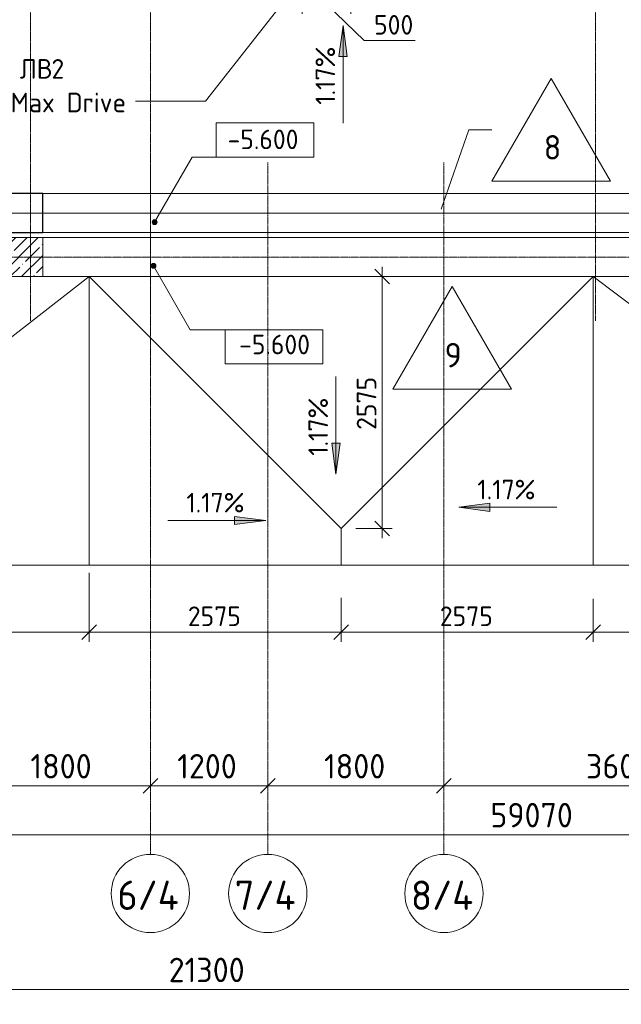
# Model space of a CAD drawing. Header units: millimetres. Extents: x 82112 to 162374, y -10965 to 131389.
# Tile 34 of 82: x 116985 to 123132, y 52309 to 62377. Entities that reach past the tile are written whole.
import ezdxf

# ---------------------------------------------------------------- set-up
doc = ezdxf.new("R2010")
doc.units = ezdxf.units.MM
doc.linetypes.add('4_ Штрихпунктир_ 10 х 2 мм', pattern=[14, 10, -2, 0, -2])
for name, color, linetype, lineweight in [('A-ANNO-DIMS', 7, 'Continuous', 5), ('A-ANNO-DIMS-100', 7, 'Continuous', 5), ('A-DETL-GENF', 7, 'Continuous', 13), ('A-FLOR', 7, 'Continuous', 13), ('A-FLOR-IDEN', 7, 'Continuous', 5), ('A-GENM', 7, 'Continuous', 13), ('A-WALL', 7, 'Continuous', 13), ('A-WALL-PATT', 7, 'Continuous', 13), ('G-ANNO-DIMS', 7, 'Continuous', 5), ('G-ANNO-TEXT', 7, 'Continuous', 5), ('S-COLS', 7, 'Continuous', 25), ('S-GRID', 7, 'Continuous', 5), ('S-GRID-IDEN', 7, 'Continuous', 5)]:
    doc.layers.add(name, color=color, linetype=linetype, lineweight=lineweight)
doc.styles.add('GOST Common_1', font='GOST_Common.ttf', dxfattribs={"height": 300})
doc.styles.add('GOST Common_2', font='GOST_Common.ttf', dxfattribs={"height": 200})
doc.styles.add('GOST Common_3', font='GOST_Common.ttf', dxfattribs={"height": 250})
doc.dimstyles.new('2_5_мм', dxfattribs={"dimscale": 304.8, "dimtxt": 251.428749, "dimasz": 0.492126, "dimexe": 0.492126, "dimexo": 0.492126, "dimgap": 0, "dimtad": 1, "dimdec": 5, "dimrnd": 1e-05, "dimdsep": 46, "dimtxsty": 'GOST Common_3', "dimblk1": 'OBLIQUE', "dimblk2": 'OBLIQUE', "dimsah": 1, "dimcen": 0.09, "dimdle": 0.492126, "dimadec": 5, "dimazin": 2, "dimtfac": 1, "dimtdec": 4, "dimtix": 1, "dimtmove": 0, "dimatfit": 3, "dimfxl": 1, "dimtvp": 1, "dimtolj": 1, "dimtzin": 0, "dimarcsym": 2})
doc.dimstyles.new('2_5_мм_1', dxfattribs={"dimscale": 304.8, "dimtxt": 251.428749, "dimasz": 0.492126, "dimexe": 0.492126, "dimexo": 0.492126, "dimgap": 0, "dimtad": 1, "dimdec": 5, "dimrnd": 1e-05, "dimdsep": 46, "dimtxsty": 'GOST Common_3', "dimblk1": 'OBLIQUE', "dimblk2": 'OBLIQUE', "dimsah": 1, "dimcen": 0.09, "dimdle": 0.492126, "dimadec": 5, "dimazin": 2, "dimtfac": 1, "dimtdec": 4, "dimtix": 1, "dimtmove": 1, "dimatfit": 3, "dimfxl": 1, "dimtvp": 1, "dimtolj": 1, "dimtzin": 0, "dimarcsym": 2})
doc.dimstyles.new('2_мм', dxfattribs={"dimscale": 304.8, "dimtxt": 201.142999, "dimasz": 0.492126, "dimexe": 0.328084, "dimexo": 0.492126, "dimgap": 0, "dimtad": 1, "dimdec": 0, "dimdsep": 46, "dimtxsty": 'GOST Common_2', "dimblk1": 'OBLIQUE', "dimblk2": 'OBLIQUE', "dimsah": 1, "dimcen": 0.09, "dimdle": 0.328084, "dimadec": 5, "dimazin": 2, "dimtfac": 1, "dimtdec": 4, "dimtix": 1, "dimtmove": 1, "dimatfit": 3, "dimfxl": 1, "dimtvp": 1, "dimtolj": 1, "dimtzin": 0, "dimarcsym": 2})
doc.dimstyles.new('2_мм_1', dxfattribs={"dimscale": 304.8, "dimtxt": 201.142999, "dimasz": 0.492126, "dimexe": 0.328084, "dimexo": 0.492126, "dimgap": 0, "dimtad": 1, "dimdec": 0, "dimdsep": 46, "dimtxsty": 'GOST Common_2', "dimblk1": 'OBLIQUE', "dimblk2": 'OBLIQUE', "dimsah": 1, "dimcen": 0.09, "dimdle": 0.328084, "dimadec": 5, "dimazin": 2, "dimtfac": 1, "dimtdec": 4, "dimtix": 1, "dimtmove": 0, "dimatfit": 3, "dimfxl": 1, "dimtvp": 1, "dimtolj": 1, "dimtzin": 0, "dimarcsym": 2})

# ---------------------------------------------------------------- blocks, each defined once
blk = doc.blocks.new('АР-Заполнение деф_ шва - Д_ш_-4330743--01_Подвал_МП_часть В')
at = {"layer": 'A-GENM'}
for p, q in [((0, 25), (6150, 25)), ((0, -25), (6150, -25))]:
    blk.add_line(p, q, dxfattribs=at)
blk = doc.blocks.new('Линия разрыва - М 1_100-6407914--01_Подвал_МП_часть В')
at = {"layer": 'A-DETL-GENF', "lineweight": 5}
blk.add_line((58775, 0), (29463, 0), dxfattribs=at)
blk = doc.blocks.new('Ось сетки - 8_0 мм-31302--01_Подвал_МП_часть В')
at = {"layer": 'S-GRID-IDEN'}
blk.add_circle((0, 0), 4, dxfattribs=at)
blk = doc.blocks.new('DIMBLOCK79--01_Подвал_МП_часть В')
at = {"layer": 'A-ANNO-DIMS-100', "transparency": 16777216}
for p, q in [((119870, 62925), (119870, 62436)), ((119870, 62536), (119870, 62925)), ((120370, 62925), (120370, 62436)), ((120370, 62536), (120370, 62925)), ((119870, 62536), (120370, 62536)), ((120506, 62163), (120120, 62536)), ((121026, 62163), (120506, 62163))]:
    blk.add_line(p, q, dxfattribs=at)
at = {"layer": 'A-ANNO-DIMS-100', "lineweight": 25, "transparency": 16777216}
for p, q in [((119870, 62536), (119795, 62461)), ((119870, 62536), (119945, 62611)), ((120370, 62536), (120295, 62461)), ((120370, 62536), (120445, 62611))]:
    blk.add_line(p, q, dxfattribs=at)
at = {"layer": 'A-ANNO-DIMS-100', "color": 0, "transparency": 16777216, "insert": (120606, 62425), "char_height": 200, "width": 503.2, "attachment_point": 1, "line_spacing_factor": 1.022761, "style": 'GOST Common_2'}
blk.add_mtext('500', dxfattribs=at)
blk = doc.blocks.new('_Oblique')
at = {"color": 0, "linetype": 'ByBlock', "lineweight": -2}
blk.add_line((-0.5, -0.5), (0.5, 0.5), dxfattribs=at)
blk = doc.blocks.new('Высотные отметки - Frame_2-749557--01_Подвал_МП_часть В')
at = {"layer": 'G-ANNO-DIMS'}
for p, q in [((-5, 3.5), (-5, 0)), ((5, 3.5), (-5, 3.5)), ((5, 0), (5, 3.5)), ((-5, 0), (5, 0))]:
    blk.add_line(p, q, dxfattribs=at)
blk = doc.blocks.new('Марка полов - Марка полов-4106608--01_Подвал_МП_часть В')
at = {"layer": 'A-FLOR-IDEN'}
for p, q in [((0, 7), (-6.06, -3.5)), ((6.06, -3.5), (0, 7)), ((-6.06, -3.5), (6.06, -3.5))]:
    blk.add_line(p, q, dxfattribs=at)
blk = doc.blocks.new('DIMBLOCK105--01_Подвал_МП_часть В')
at = {"layer": 'A-ANNO-DIMS-100', "transparency": 16777216}
for p, q in [((114383, 56720), (114383, 56015)), ((114383, 56115), (114383, 56720)), ((117695, 56720), (117695, 56015)), ((117695, 56115), (117695, 56720)), ((114383, 56115), (117695, 56115))]:
    blk.add_line(p, q, dxfattribs=at)
at = {"layer": 'A-ANNO-DIMS-100', "lineweight": 25, "transparency": 16777216}
for p, q in [((114383, 56115), (114458, 56190)), ((117695, 56115), (117770, 56190)), ((114383, 56115), (114308, 56040)), ((117695, 56115), (117620, 56040))]:
    blk.add_line(p, q, dxfattribs=at)
at = {"layer": 'A-ANNO-DIMS-100', "color": 0, "transparency": 16777216, "insert": (115778, 56377), "char_height": 200, "width": 625.93, "attachment_point": 1, "line_spacing_factor": 1.022761, "style": 'GOST Common_2'}
blk.add_mtext('3312', dxfattribs=at)
blk = doc.blocks.new('DIMBLOCK106--01_Подвал_МП_часть В')
at = {"layer": 'A-ANNO-DIMS-100', "transparency": 16777216}
for p, q in [((117695, 56720), (117695, 56015)), ((117695, 56115), (117695, 56720)), ((120270, 56466), (120270, 56015)), ((120270, 56115), (120270, 56466)), ((117695, 56115), (120270, 56115))]:
    blk.add_line(p, q, dxfattribs=at)
at = {"layer": 'A-ANNO-DIMS-100', "lineweight": 25, "transparency": 16777216}
for p, q in [((117695, 56115), (117770, 56190)), ((120270, 56115), (120345, 56190)), ((117695, 56115), (117620, 56040)), ((120270, 56115), (120195, 56040))]:
    blk.add_line(p, q, dxfattribs=at)
at = {"layer": 'A-ANNO-DIMS-100', "color": 0, "transparency": 16777216, "insert": (118703, 56377), "char_height": 200, "width": 670.93, "attachment_point": 1, "line_spacing_factor": 1.022761, "style": 'GOST Common_2'}
blk.add_mtext('2575', dxfattribs=at)
blk = doc.blocks.new('DIMBLOCK107--01_Подвал_МП_часть В')
at = {"layer": 'A-ANNO-DIMS-100', "transparency": 16777216}
for p, q in [((120270, 56466), (120270, 56015)), ((120270, 56115), (120270, 56466)), ((122845, 56456), (122845, 56015)), ((122845, 56115), (122845, 56456)), ((120270, 56115), (122845, 56115))]:
    blk.add_line(p, q, dxfattribs=at)
at = {"layer": 'A-ANNO-DIMS-100', "lineweight": 25, "transparency": 16777216}
for p, q in [((120270, 56115), (120345, 56190)), ((122845, 56115), (122920, 56190)), ((120270, 56115), (120195, 56040)), ((122845, 56115), (122770, 56040))]:
    blk.add_line(p, q, dxfattribs=at)
at = {"layer": 'A-ANNO-DIMS-100', "color": 0, "transparency": 16777216, "insert": (121278, 56377), "char_height": 200, "width": 670.93, "attachment_point": 1, "line_spacing_factor": 1.022761, "style": 'GOST Common_2'}
blk.add_mtext('2575', dxfattribs=at)
blk = doc.blocks.new('DIMBLOCK108--01_Подвал_МП_часть В')
at = {"layer": 'A-ANNO-DIMS-100', "transparency": 16777216}
for p, q in [((126257, 56508), (126257, 56015)), ((126257, 56115), (126257, 56508)), ((122845, 56456), (122845, 56015)), ((122845, 56115), (122845, 56456)), ((122845, 56115), (126257, 56115))]:
    blk.add_line(p, q, dxfattribs=at)
at = {"layer": 'A-ANNO-DIMS-100', "lineweight": 25, "transparency": 16777216}
for p, q in [((122845, 56115), (122920, 56190)), ((126257, 56115), (126332, 56190)), ((122845, 56115), (122770, 56040)), ((126257, 56115), (126182, 56040))]:
    blk.add_line(p, q, dxfattribs=at)
at = {"layer": 'A-ANNO-DIMS-100', "color": 0, "transparency": 16777216, "insert": (124280, 56377), "char_height": 200, "width": 650.48, "attachment_point": 1, "line_spacing_factor": 1.022761, "style": 'GOST Common_2'}
blk.add_mtext('3413', dxfattribs=at)
blk = doc.blocks.new('DIMBLOCK114--01_Подвал_МП_часть В')
at = {"layer": 'A-ANNO-DIMS-100', "lineweight": 25, "transparency": 16777216}
for p, q in [((120690, 59750), (120615, 59825)), ((120690, 59750), (120765, 59675)), ((120690, 57175), (120615, 57250)), ((120690, 57175), (120765, 57100))]:
    blk.add_line(p, q, dxfattribs=at)
at = {"layer": 'A-ANNO-DIMS-100', "transparency": 16777216}
for p, q in [((120690, 57075), (120690, 59850)), ((120734, 59750), (120590, 59750)), ((120690, 59750), (120734, 59750)), ((120420, 57175), (120790, 57175)), ((120690, 57175), (120420, 57175))]:
    blk.add_line(p, q, dxfattribs=at)
at = {"layer": 'A-ANNO-DIMS-100', "color": 0, "transparency": 16777216, "insert": (120429, 58183), "char_height": 200, "width": 670.93, "attachment_point": 1, "rotation": 90, "line_spacing_factor": 1.022761, "style": 'GOST Common_2'}
blk.add_mtext('2575', dxfattribs=at)
blk = doc.blocks.new('DIMBLOCK187--01_Подвал_МП_часть В')
at = {"layer": 'A-ANNO-DIMS-100', "transparency": 16777216}
for p, q in [((116520, 54498), (116520, 54692)), ((118320, 54498), (118320, 54692)), ((116520, 54542), (118320, 54542)), ((116520, 54542), (116520, 54498)), ((118320, 54542), (118320, 54498))]:
    blk.add_line(p, q, dxfattribs=at)
at = {"layer": 'A-ANNO-DIMS-100', "lineweight": 25, "transparency": 16777216}
for p, q in [((116520, 54542), (116595, 54617)), ((118320, 54542), (118395, 54617)), ((116520, 54542), (116445, 54467)), ((118320, 54542), (118245, 54467))]:
    blk.add_line(p, q, dxfattribs=at)
at = {"layer": 'A-ANNO-DIMS-100', "color": 0, "transparency": 16777216, "insert": (117094, 54868), "char_height": 250, "width": 782.41, "attachment_point": 1, "line_spacing_factor": 1.022761, "style": 'GOST Common_3'}
blk.add_mtext('1800', dxfattribs=at)
blk = doc.blocks.new('DIMBLOCK188--01_Подвал_МП_часть В')
at = {"layer": 'A-ANNO-DIMS-100', "transparency": 16777216}
for p, q in [((118320, 54498), (118320, 54692)), ((119520, 54498), (119520, 54692)), ((118320, 54542), (119520, 54542)), ((118320, 54542), (118320, 54498)), ((119520, 54542), (119520, 54498))]:
    blk.add_line(p, q, dxfattribs=at)
at = {"layer": 'A-ANNO-DIMS-100', "lineweight": 25, "transparency": 16777216}
for p, q in [((118320, 54542), (118395, 54617)), ((119520, 54542), (119595, 54617)), ((118320, 54542), (118245, 54467)), ((119520, 54542), (119445, 54467))]:
    blk.add_line(p, q, dxfattribs=at)
at = {"layer": 'A-ANNO-DIMS-100', "color": 0, "transparency": 16777216, "insert": (118594, 54868), "char_height": 250, "width": 782.41, "attachment_point": 1, "line_spacing_factor": 1.022761, "style": 'GOST Common_3'}
blk.add_mtext('1200', dxfattribs=at)
blk = doc.blocks.new('DIMBLOCK189--01_Подвал_МП_часть В')
at = {"layer": 'A-ANNO-DIMS-100', "transparency": 16777216}
for p, q in [((119520, 54498), (119520, 54692)), ((121320, 54498), (121320, 54692)), ((119520, 54542), (121320, 54542)), ((119520, 54542), (119520, 54498)), ((121320, 54542), (121320, 54498))]:
    blk.add_line(p, q, dxfattribs=at)
at = {"layer": 'A-ANNO-DIMS-100', "lineweight": 25, "transparency": 16777216}
for p, q in [((119520, 54542), (119595, 54617)), ((121320, 54542), (121395, 54617)), ((119520, 54542), (119445, 54467)), ((121320, 54542), (121245, 54467))]:
    blk.add_line(p, q, dxfattribs=at)
at = {"layer": 'A-ANNO-DIMS-100', "color": 0, "transparency": 16777216, "insert": (120094, 54868), "char_height": 250, "width": 782.41, "attachment_point": 1, "line_spacing_factor": 1.022761, "style": 'GOST Common_3'}
blk.add_mtext('1800', dxfattribs=at)
blk = doc.blocks.new('DIMBLOCK190--01_Подвал_МП_часть В')
at = {"layer": 'A-ANNO-DIMS-100', "transparency": 16777216}
for p, q in [((121320, 54498), (121320, 54692)), ((124920, 54498), (124920, 54692)), ((121320, 54542), (124920, 54542)), ((121320, 54542), (121320, 54498)), ((124920, 54542), (124920, 54498))]:
    blk.add_line(p, q, dxfattribs=at)
at = {"layer": 'A-ANNO-DIMS-100', "lineweight": 25, "transparency": 16777216}
for p, q in [((121320, 54542), (121395, 54617)), ((124920, 54542), (124995, 54617)), ((121320, 54542), (121245, 54467)), ((124920, 54542), (124845, 54467))]:
    blk.add_line(p, q, dxfattribs=at)
at = {"layer": 'A-ANNO-DIMS-100', "color": 0, "transparency": 16777216, "insert": (122771, 54868), "char_height": 250, "width": 838.66, "attachment_point": 1, "line_spacing_factor": 1.022761, "style": 'GOST Common_3'}
blk.add_mtext('3600', dxfattribs=at)
blk = doc.blocks.new('DIMBLOCK226--01_Подвал_МП_часть В')
at = {"layer": 'A-ANNO-DIMS-100', "transparency": 16777216}
for p, q in [((89300, 53998), (89300, 54192)), ((148370, 53998), (148370, 54192)), ((89150, 54042), (148520, 54042)), ((89300, 54042), (89300, 53998)), ((121694, 54042), (118835, 54042)), ((122668, 54042), (121694, 54042)), ((148370, 54042), (148370, 53998))]:
    blk.add_line(p, q, dxfattribs=at)
at = {"layer": 'A-ANNO-DIMS-100', "lineweight": 25, "transparency": 16777216}
for p, q in [((89300, 54042), (89375, 54117)), ((148370, 54042), (148445, 54117)), ((89300, 54042), (89225, 53967)), ((148370, 54042), (148295, 53967))]:
    blk.add_line(p, q, dxfattribs=at)
at = {"layer": 'A-ANNO-DIMS-100', "color": 0, "transparency": 16777216, "insert": (121794, 54368), "char_height": 250, "width": 1048.33, "attachment_point": 1, "line_spacing_factor": 1.022761, "style": 'GOST Common_3'}
blk.add_mtext('59070', dxfattribs=at)
blk = doc.blocks.new('DIMBLOCK239--01_Подвал_МП_часть В')
at = {"layer": 'A-ANNO-DIMS-100', "transparency": 16777216}
for p, q in [((108270, 52897), (108270, 52309)), ((108270, 52459), (108270, 52897)), ((129570, 52897), (129570, 52309)), ((129570, 52459), (129570, 52897)), ((108120, 52459), (129570, 52459))]:
    blk.add_line(p, q, dxfattribs=at)
at = {"layer": 'A-ANNO-DIMS-100', "lineweight": 25, "transparency": 16777216}
for p, q in [((108270, 52459), (108195, 52384)), ((108270, 52459), (108345, 52534)), ((129570, 52459), (129495, 52384)), ((129570, 52459), (129645, 52534))]:
    blk.add_line(p, q, dxfattribs=at)
at = {"layer": 'A-ANNO-DIMS-100', "color": 0, "transparency": 16777216, "insert": (118507, 52785), "char_height": 250, "width": 992.08, "attachment_point": 1, "line_spacing_factor": 1.022761, "style": 'GOST Common_3'}
blk.add_mtext('21300', dxfattribs=at)

msp = doc.modelspace()

# ---------------------------------------------------------------- hatches: boundary and pattern name
at = {"layer": 'A-WALL-PATT', "lineweight": 5}
h = msp.add_hatch(dxfattribs=at)
h.set_pattern_fill('FP_1', color=256, style=0, pattern_type=2)
h.set_pattern_definition([(45, (0, 0), (-114.04925, 114.04925), []), (45, (114.05, 0), (-114.04925, 114.04925), [201.612, -40.322, 3.353, -36.97])])
h.paths.add_polyline_path([(117220, 59750), (117220, 60150), (114820, 60150), (114820, 59750)])
at = {"layer": 'G-ANNO-DIMS'}
for points in [[(120289.146792, 62318.596311), (120247.347124, 62001.096311), (120330.94646, 62001.096311)], [(120289.146792, 62318.596311), (120247.347124, 62001.096311), (120330.94646, 62001.096311)], [(120215.903773, 57728.724757), (120257.703441, 58046.224757), (120174.104105, 58046.224757)], [(121471.930159, 57391.261179), (121789.430159, 57349.461511), (121789.430159, 57433.060847)], [(119498.399744, 57256.899517), (119180.899744, 57298.699185), (119180.899744, 57215.099849)]]:
    msp.add_hatch(color=256, dxfattribs=at).paths.add_polyline_path(points)
h = msp.add_hatch(color=256, dxfattribs=at)
edge = h.paths.add_edge_path()
edge.add_arc((118363.338741, 60307.763149), 25, 0, 360)
h = msp.add_hatch(color=256, dxfattribs=at)
edge = h.paths.add_edge_path()
edge.add_arc((118351.081586, 59860.377009), 25, 0, 360)

# ---------------------------------------------------------------- linework, layer by layer
at = {"layer": 'A-FLOR'}
for p, q in [((123370, 60600), (117220, 60600)), ((117220, 60200), (123370, 60200)), ((123370, 60150), (117220.000002, 60150)), ((114382.5, 57175), (117695, 59750)), ((117220, 59750), (117220.000002, 59750)), ((117220.000002, 59750), (123370, 59750)), ((120270, 57175), (117695, 59750)), ((117695, 56800), (117695, 59750)), ((122845, 59750), (120270, 57175)), ((122845, 59750), (122845, 56800)), ((126257.5, 57175), (122845, 59750)), ((120270, 56800), (120270, 57175))]:
    msp.add_line(p, q, dxfattribs=at)
at = {"layer": 'A-FLOR-IDEN'}
for p, q in [((121291.114321, 60439.519267), (121574.790841, 61250.023609)), ((121574.790841, 61250.023609), (121809.8371, 61250.023609))]:
    msp.add_line(p, q, dxfattribs=at)
at = {"layer": 'A-WALL'}
for p, q in [((117220, 60150), (114820, 60150)), ((117220, 59750), (117220, 60150)), ((114820, 59750), (117220, 59750))]:
    msp.add_line(p, q, dxfattribs=at)
at = {"layer": 'G-ANNO-DIMS'}
for p, q in [((120289.146792, 62318.596311), (120247.347124, 62001.096311)), ((120289.146792, 62318.596311), (120247.347124, 62001.096311)), ((120330.94646, 62001.096311), (120289.146792, 62318.596311)), ((120289.146792, 61318.596311), (120289.146792, 62318.596311)), ((120330.94646, 62001.096311), (120289.146792, 62318.596311)), ((120289.146792, 61318.596311), (120289.146792, 62318.596311)), ((120247.347124, 62001.096311), (120330.94646, 62001.096311)), ((120247.347124, 62001.096311), (120330.94646, 62001.096311)), ((118363.338741, 60307.763149), (118746.879564, 60972.075341)), ((118746.879564, 60972.075341), (119490.996957, 60972.075341)), ((118351.081586, 59860.377009), (118728.193298, 59207.200365)), ((118728.193298, 59207.200365), (119582.925615, 59207.200365)), ((120215.903773, 58728.724757), (120215.903773, 57728.724757)), ((120257.703441, 58046.224757), (120174.104105, 58046.224757)), ((120174.104105, 58046.224757), (120215.903773, 57728.724757)), ((120215.903773, 57728.724757), (120257.703441, 58046.224757)), ((121789.430159, 57433.060847), (121471.930159, 57391.261179)), ((121789.430159, 57349.461511), (121789.430159, 57433.060847)), ((119498.399744, 57256.899517), (119180.899744, 57298.699185)), ((119180.899744, 57298.699185), (119180.899744, 57215.099849)), ((121471.930159, 57391.261179), (121789.430159, 57349.461511)), ((122471.930159, 57391.261179), (121471.930159, 57391.261179)), ((118498.399744, 57256.899517), (119498.399744, 57256.899517)), ((119180.899744, 57215.099849), (119498.399744, 57256.899517))]:
    msp.add_line(p, q, dxfattribs=at)
for centre in [(118363.338741, 60307.763149), (118351.081586, 59860.377009)]:
    msp.add_circle(centre, 25, dxfattribs=at)
at = {"layer": 'G-ANNO-TEXT'}
for p, q in [((120116.632618, 63117.533093), (118881.666711, 61542.853029)), ((118881.666711, 61542.853029), (118168.3692, 61542.853029))]:
    msp.add_line(p, q, dxfattribs=at)
at = {"layer": 'S-COLS'}
for p, q in [((117220, 60600), (114820, 60600)), ((117220, 60200), (117220, 60600)), ((114820, 60200), (117220, 60200))]:
    msp.add_line(p, q, dxfattribs=at)
at = {"layer": 'S-GRID', "linetype": '4_ Штрихпунктир_ 10 х 2 мм'}
for p, q in [((117095, 59297.815604), (117095, 129588.42805)), ((118320, 59297.815604), (118320, 129588.42805)), ((122870, 59297.815604), (122870, 129588.42805)), ((118320, 53841.693029), (118320, 60921.15283)), ((119520, 53841.693029), (119520, 60921.15283)), ((121320, 53841.693029), (121320, 60921.15283)), ((151972.716503, 60400), (110269.614367, 60400)), ((149839.654932, 60400), (110339.192311, 60400)), ((149377.553532, 59950), (111069.614367, 59950))]:
    msp.add_line(p, q, dxfattribs=at)

# ---------------------------------------------------------------- block references
at = {"layer": 'A-DETL-GENF'}
msp.add_blockref('Линия разрыва - М 1_100-6407914--01_Подвал_МП_часть В', (86349.50616, 56800), dxfattribs=at)
at = {"layer": 'A-FLOR-IDEN', "xscale": 99.99999999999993, "yscale": 99.99999999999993, "zscale": 99.99999999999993}
for p in [(122416.054883, 61075.023609), (121403.619318, 58950.019501)]:
    msp.add_blockref('Марка полов - Марка полов-4106608--01_Подвал_МП_часть В', p, dxfattribs=at)
at = {"layer": 'A-GENM'}
msp.add_blockref('АР-Заполнение деф_ шва - Д_ш_-4330743--01_Подвал_МП_часть В', (117220, 60175), dxfattribs=at)
at = {"layer": 'G-ANNO-DIMS', "extrusion": (0, 0, -1), "xscale": 99.99999999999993, "yscale": 99.99999999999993, "zscale": 99.99999999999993}
msp.add_blockref('Высотные отметки - Frame_2-749557--01_Подвал_МП_часть В', (-119490.996957, 60972.075341), dxfattribs=at)
at = {"layer": 'G-ANNO-DIMS', "xscale": 99.99999999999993, "yscale": 99.99999999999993, "zscale": 99.99999999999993, "rotation": 180}
msp.add_blockref('Высотные отметки - Frame_2-749557--01_Подвал_МП_часть В', (119582.925615, 59207.200365), dxfattribs=at)
at = {"layer": 'S-GRID-IDEN', "xscale": 99.99999999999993, "yscale": 99.99999999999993, "zscale": 99.99999999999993}
for p in [(118320, 53441.693029), (119520, 53441.693029), (121320, 53441.693029)]:
    msp.add_blockref('Ось сетки - 8_0 мм-31302--01_Подвал_МП_часть В', p, dxfattribs=at)

# ---------------------------------------------------------------- texts
at = {"layer": 'A-FLOR-IDEN', "char_height": 250, "width": 216.455625, "attachment_point": 1, "style": 'GOST Common_3'}
for s, insert in [('\\fGOST Common|b0|i0|c204|p34|;8', (122339.1786, 61197.085281)), ('\\fGOST Common|b0|i0|c204|p34|;9', (121326.743035, 59072.081173))]:
    msp.add_mtext(s, dxfattribs=dict(at, insert=insert))
at = {"layer": 'G-ANNO-DIMS', "char_height": 200, "width": 745.80863138, "attachment_point": 1, "rotation": 90, "line_spacing_factor": 1.022761, "style": 'GOST Common_2'}
for insert in [(120007.781131, 61507.842715), (120007.781131, 61507.842715), (119934.538112, 57917.971161)]:
    msp.add_mtext('1.17%', dxfattribs=dict(at, insert=insert))
at = {"layer": 'G-ANNO-DIMS', "char_height": 200, "attachment_point": 1, "line_spacing_factor": 1.022761, "style": 'GOST Common_2'}
for s, insert, width in [('-5.600', (119108.84043, 61253.441002), 917.17566319), ('-5.600', (119226.659268, 59155.645391), 917.17566319), ('1.17%', (121661.176562, 57672.62684), 745.80863138), ('1.17%', (118687.646148, 57538.265178), 745.80863138)]:
    msp.add_mtext(s, dxfattribs=dict(at, insert=insert, width=width))
at = {"layer": 'G-ANNO-TEXT', "char_height": 200, "attachment_point": 1, "style": 'GOST Common_2'}
for s, insert, width in [('ЛВ', (116985.192117, 61974.425946), 392.826875), ('2 ', (117309.3067, 61974.425946), 264.556875), ('CompoMax Drive', (116158.3692, 61630.467613), 2348.944375)]:
    msp.add_mtext(s, dxfattribs=dict(at, insert=insert, width=width))
at = {"layer": 'S-GRID-IDEN', "char_height": 300, "width": 809.704375, "attachment_point": 1, "style": 'GOST Common_1'}
for s, insert in [('6/4', (117982.37793, 53573.780178)), ('7/4', (119182.37793, 53573.780178)), ('8/4', (120982.37793, 53573.780178))]:
    msp.add_mtext(s, dxfattribs=dict(at, insert=insert))

# ---------------------------------------------------------------- dimensions: what is measured, and where the dimension line sits
at = {"layer": 'A-ANNO-DIMS'}
for base, p1, p2, dimstyle, override, picture, middle in [((120370, 62536.239878), (119870, 63075), (120370, 63075), '2_мм', {"dimpost": '<>', "dimfxl": 500}, 'DIMBLOCK79--01_Подвал_МП_часть В', (120857.811899, 62291.224642)), ((148370.0000000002, 54041.6062377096), (89300.0000000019, 54147.6722548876), (148370.0000000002, 54147.6722548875), '2_5_мм_1', {"dimpost": '<>', "dimfxl": 59070}, 'DIMBLOCK226--01_Подвал_МП_часть В', (122318.3900363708, 54201.6466470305))]:
    dim = msp.add_linear_dim(base=base, p1=p1, p2=p2, dimstyle=dimstyle, override=override, dxfattribs=at)
    dim.commit()
    dim.dimension.update_dxf_attribs({"geometry": picture, "text_midpoint": middle, "dimtype": 160})
dim = msp.add_linear_dim(base=(120690.185491, 59750), p1=(120270, 57175), p2=(120584.119473, 59750), angle=90, dimstyle='2_мм_1', override={"dimpost": '<>', "dimfxl": 2594.088673}, dxfattribs=at)
dim.commit()
dim.dimension.update_dxf_attribs({"geometry": 'DIMBLOCK114--01_Подвал_МП_часть В', "text_midpoint": (120590.185491, 58462.5)})
for base, p1, p2, dimstyle, override, picture, middle in [((117694.9999999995, 56115.3945901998), (114382.5000000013, 56870.0173878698), (117694.9999999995, 56870.0173878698), '2_мм_1', {"dimpost": '<>', "dimfxl": 3312.5}, 'DIMBLOCK105--01_Подвал_МП_часть В', (116038.7500000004, 56215.3945901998)), ((120270, 56115.39459), (117695, 56870.017388), (120270, 56615.831675), '2_мм_1', {"dimpost": '<>', "dimfxl": 2587.51529}, 'DIMBLOCK106--01_Подвал_МП_часть В', (118982.5, 56215.39459)), ((122845, 56115.39459), (120270, 56615.831675), (122845, 56605.868025), '2_мм_1', {"dimpost": '<>', "dimfxl": 2575.019276}, 'DIMBLOCK107--01_Подвал_МП_часть В', (121557.5, 56215.39459)), ((126257.4999999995, 56115.3945901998), (122844.9999999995, 56605.8680253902), (126257.4999999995, 56658.3750058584), '2_мм_1', {"dimpost": '<>', "dimfxl": 3412.90393}, 'DIMBLOCK108--01_Подвал_МП_часть В', (124551.2499999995, 56215.3945901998)), ((118320, 54541.606238), (116520, 54647.672255), (118320, 54647.672255), '2_5_мм', {"dimpost": '<>', "dimfxl": 1800}, 'DIMBLOCK187--01_Подвал_МП_часть В', (117420, 54666.606238)), ((119520, 54541.606238), (118320, 54647.672255), (119520, 54647.672255), '2_5_мм', {"dimpost": '<>', "dimfxl": 1200}, 'DIMBLOCK188--01_Подвал_МП_часть В', (118920, 54666.606238)), ((121320, 54541.606238), (119520, 54647.672255), (121320, 54647.672255), '2_5_мм', {"dimpost": '<>', "dimfxl": 1800}, 'DIMBLOCK189--01_Подвал_МП_часть В', (120420, 54666.606238)), ((124920, 54541.606238), (121320, 54647.672255), (124920, 54647.672255), '2_5_мм', {"dimpost": '<>', "dimfxl": 3600}, 'DIMBLOCK190--01_Подвал_МП_часть В', (123120, 54666.606238)), ((129570.0000000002, 52458.6521318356), (108270.0000000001, 53047.0840706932), (129570.0000000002, 53047.0840706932), '2_5_мм', {"dimpost": '<>', "dimfxl": 21300}, 'DIMBLOCK239--01_Подвал_МП_часть В', (118920.0000000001, 52583.6521318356))]:
    dim = msp.add_linear_dim(base=base, p1=p1, p2=p2, dimstyle=dimstyle, override=override, dxfattribs=at)
    dim.commit()
    dim.dimension.update_dxf_attribs({"geometry": picture, "text_midpoint": middle})

doc.saveas('drawing.dxf')
